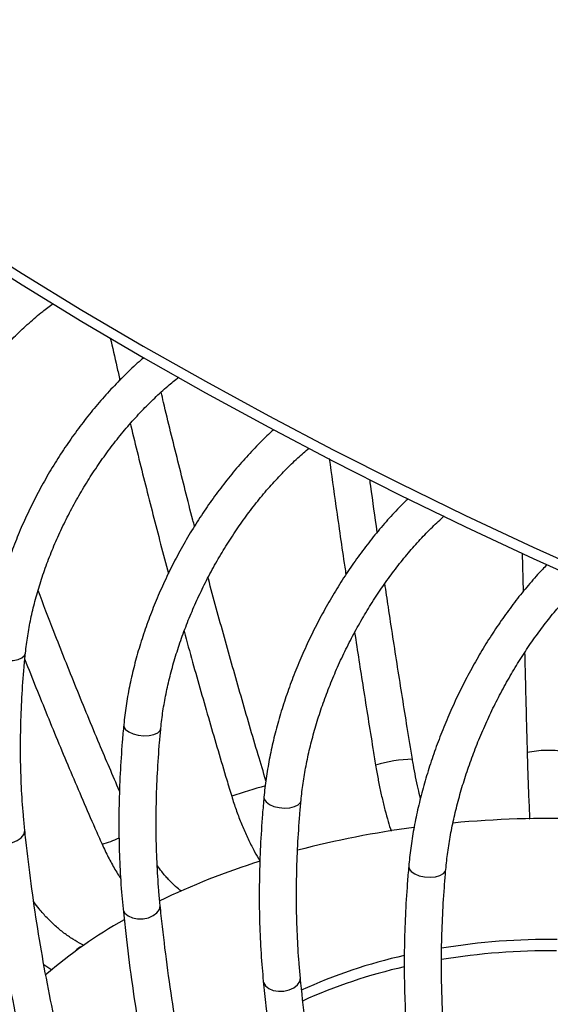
# Model space of a CAD drawing. Header units: millimetres. Extents: x 100 to 5840, y 99 to 4099.
# Tile 17 of 27: x 3938 to 4166, y 2123 to 2546. Entities that reach past the tile are written whole.
import ezdxf

# ---------------------------------------------------------------- set-up
doc = ezdxf.new("R2010")
doc.units = ezdxf.units.MM
doc.header["$LTSCALE"] = 20
doc.layers.add('FORMAT', color=7, linetype='Continuous')
doc.styles.add('SLDTEXTSTYLE0', font='TXT', dxfattribs={"width": 0.605})

msp = doc.modelspace()

# ---------------------------------------------------------------- linework, layer by layer
at = {"color": 7, "linetype": 'Continuous', "lineweight": 25}
for p, q in [((4153.433, 2316.977), (4153.831, 2300.485)), ((3947.989, 2140.321), (3951.386, 2138.022))]:
    msp.add_line(p, q, dxfattribs=at)
at = {"color": 7, "linetype": 'Continuous', "lineweight": 25, "flags": 128}
for points in [[(3795.257, 2537.134), (3817.784, 2519.843), (3840.868, 2502.8), (3864.502, 2486.008), (3888.676, 2469.476), (3913.383, 2453.208), (3938.613, 2437.21), (3964.358, 2421.487), (3990.609, 2406.046), (4017.357, 2390.892), (4044.592, 2376.03), (4072.304, 2361.464), (4100.484, 2347.202), (4129.123, 2333.246), (4158.209, 2319.603), (4187.733, 2306.276), (4217.684, 2293.272)], [(3795.257, 2532.235), (3817.784, 2514.944), (3840.868, 2497.9), (3864.502, 2481.109), (3888.676, 2464.577), (3913.383, 2448.309), (3938.613, 2432.311), (3964.358, 2416.588), (3990.609, 2401.147), (4017.357, 2385.993), (4044.592, 2371.13), (4072.304, 2356.565), (4100.484, 2342.302), (4129.123, 2328.347), (4158.209, 2314.703), (4187.733, 2301.377), (4217.684, 2288.373)]]:
    msp.add_lwpolyline(points, dxfattribs=at)
at = {"color": 8, "linetype": 'Continuous', "lineweight": 25, "flags": 128}
for points in [[(3924.152, 2275.718), (3924.196, 2275.046), (3924.819, 2273.84), (3926.091, 2272.729), (3927.897, 2271.813), (3930.078, 2271.172), (3932.44, 2270.864), (3934.773, 2270.916), (3936.869, 2271.323), (3938.542, 2272.05), (3939.644, 2273.031), (3940.071, 2274.111)], [(3982.301, 2243.351), (3982.386, 2242.54), (3983.095, 2241.348), (3984.441, 2240.266), (3986.305, 2239.389), (3988.52, 2238.796), (3990.89, 2238.539), (3993.205, 2238.641), (3995.258, 2239.093), (3996.868, 2239.855), (3997.891, 2240.859), (3998.226, 2241.807)], [(4042.508, 2212.264), (4042.644, 2211.315), (4043.438, 2210.14), (4044.857, 2209.087), (4046.775, 2208.252), (4049.022, 2207.707), (4051.398, 2207.501), (4053.691, 2207.653), (4055.699, 2208.149), (4057.242, 2208.945), (4058.184, 2209.971), (4058.439, 2210.785)], [(3923.846, 2196.523), (3923.882, 2196.276), (3924.504, 2194.839), (3925.776, 2193.625), (3927.582, 2192.743), (3929.764, 2192.272), (3932.127, 2192.252), (3934.461, 2192.686), (3936.559, 2193.535), (3938.234, 2194.724), (3939.338, 2196.147), (3939.772, 2197.677), (3939.759, 2198.196)], [(4104.688, 2182.5), (4104.888, 2181.416), (4105.765, 2180.259), (4107.255, 2179.238), (4109.224, 2178.444), (4111.499, 2177.948), (4113.877, 2177.794), (4116.146, 2177.995), (4118.105, 2178.534), (4119.58, 2179.363), (4120.44, 2180.408), (4120.626, 2181.087)], [(3982.007, 2164.209), (3982.084, 2163.764), (3982.792, 2162.34), (3984.138, 2161.155), (3986.002, 2160.313), (3988.218, 2159.889), (3990.589, 2159.92), (3992.905, 2160.404), (3994.96, 2161.298), (3996.572, 2162.523), (3997.596, 2163.969), (3997.942, 2165.508), (3997.925, 2165.826)], [(4042.227, 2133.177), (4042.355, 2132.532), (4043.148, 2131.126), (4044.567, 2129.97), (4046.485, 2129.169), (4048.732, 2128.793), (4051.109, 2128.876), (4053.404, 2129.41), (4055.413, 2130.348), (4056.958, 2131.607), (4057.902, 2133.074), (4058.16, 2134.619), (4058.151, 2134.734)]]:
    msp.add_lwpolyline(points, dxfattribs=at)
at = {"color": 8, "linetype": 'Continuous', "lineweight": 25}
for centre, radius, start, end in [((4164.677, 2189.719), 42.607, 80.68762, 102.33197), ((4107.318, 2172.8), 55.734, 91.07085, 107.57615), ((4110.837, 1970.193), 255.959, 105.3295, 108.72572), ((3963.283, 2227.978), 37.291, 285.06036, 297.09096), ((3967.02, 2141.395), 7.219, 111.32933, 139.95456)]:
    msp.add_arc(centre, radius, start, end, dxfattribs=at)
at = {"color": 7, "linetype": 'Continuous', "lineweight": 25}
for centre, radius, start, end in [((4165.451, 1755.029), 448.024, 88.2542, 95.35324), ((4160.104, 1797.397), 405.305, 97.53458, 104.73508), ((4134.29, 1885.297), 313.636, 107.33424, 115.84352), ((4085.943, 1976.492), 210.308, 119.48926, 130.73657), ((4165.246, 1863.2), 287.898, 89.34815, 99.29176), ((4165.241, 1858.344), 287.855, 89.42006, 99.29678), ((4151.264, 1927.449), 222.09, 102.60197, 114.68397), ((4151.353, 1922.233), 222.418, 102.60948, 114.51846)]:
    msp.add_arc(centre, radius, start, end, dxfattribs=at)
for points, knots in [([(3884.056, 2307.65), (3884.197, 2308.886), (3884.609, 2312.486), (3885.626, 2318.598), (3887.251, 2326.002), (3889.313, 2333.514), (3891.795, 2341.087), (3894.687, 2348.676), (3897.974, 2356.237), (3901.637, 2363.725), (3905.657, 2371.097), (3910.011, 2378.308), (3914.673, 2385.318), (3919.615, 2392.085), (3924.809, 2398.569), (3930.224, 2404.733), (3935.825, 2410.547), (3941.581, 2415.957), (3946.962, 2420.589), (3950.446, 2423.204), (3951.939, 2424.326)], [0, 0, 0, 0, 0.03012771, 0.0877904, 0.14551896, 0.20330908, 0.26115926, 0.31906394, 0.37701499, 0.43500272, 0.4930165, 0.55104515, 0.60907721, 0.66709835, 0.72509571, 0.78305773, 0.84097315, 0.89883129, 0.95662259, 1, 1, 1, 1]), ([(3976.504, 2409.597), (3977.433, 2405.453), (3978.789, 2399.401), (3980.235, 2393.337), (3980.691, 2391.425)], [0, 0, 0, 0, 0.6845423, 1, 1, 1, 1]), ([(3990.896, 2400.995), (3990.49, 2400.659), (3987.985, 2398.587), (3983.507, 2394.348), (3977.507, 2388.294), (3971.712, 2381.829), (3966.134, 2375.034), (3960.803, 2367.929), (3955.742, 2360.553), (3950.975, 2352.94), (3946.525, 2345.127), (3942.413, 2337.151), (3938.658, 2329.05), (3935.28, 2320.863), (3932.294, 2312.627), (3929.718, 2304.381), (3927.562, 2296.162), (3925.848, 2288.013), (3924.756, 2281.2), (3924.309, 2277.141), (3924.152, 2275.72)], [0, 0, 0, 0, 0.0115909, 0.0714811, 0.1313132, 0.1910913, 0.2508228, 0.3105168, 0.3701834, 0.4298335, 0.489478, 0.5491278, 0.608791, 0.668479, 0.7282033, 0.7879751, 0.8478051, 0.9077031, 0.9676768, 1, 1, 1, 1]), ([(3940.071, 2274.111), (3940.208, 2275.353), (3940.606, 2278.967), (3941.588, 2285.109), (3943.156, 2292.554), (3945.145, 2300.118), (3947.54, 2307.751), (3950.33, 2315.41), (3953.501, 2323.049), (3957.036, 2330.623), (3960.914, 2338.087), (3965.113, 2345.399), (3969.61, 2352.514), (3974.377, 2359.392), (3979.386, 2365.993), (3984.607, 2372.276), (3990.006, 2378.212), (3995.554, 2383.75), (4000.862, 2388.606), (4004.342, 2391.393), (4005.904, 2392.645)], [0, 0, 0, 0, 0.0300526, 0.0874758, 0.1449751, 0.2025477, 0.2601882, 0.3178883, 0.3756375, 0.4334244, 0.491237, 0.5490632, 0.6068903, 0.6647021, 0.7224857, 0.7802286, 0.8379184, 0.8955432, 0.953092, 1, 1, 1, 1]), ([(4012.672, 2328.644), (4012.44, 2329.521), (4009.986, 2338.818), (4005.552, 2356.545), (4001.012, 2374.864), (3998.7, 2384.747), (3998.357, 2386.216)], [0, 0, 0, 0, 0.04572387, 0.48456672, 0.92340312, 1, 1, 1, 1]), ([(4046.664, 2370.07), (4046.181, 2369.644), (4043.677, 2367.437), (4039.276, 2363.015), (4033.504, 2356.826), (4027.93, 2350.233), (4022.567, 2343.317), (4017.444, 2336.098), (4012.581, 2328.615), (4008.002, 2320.903), (4003.729, 2312.999), (3999.781, 2304.94), (3996.177, 2296.766), (3992.936, 2288.514), (3990.074, 2280.223), (3987.605, 2271.932), (3985.541, 2263.679), (3983.902, 2255.505), (3982.868, 2248.733), (3982.446, 2244.723), (3982.301, 2243.353)], [0, 0, 0, 0, 0.0142988, 0.0741402, 0.1339118, 0.1936193, 0.2532716, 0.3128792, 0.3724535, 0.4320064, 0.4915498, 0.5510958, 0.6106531, 0.6702337, 0.7298499, 0.7895142, 0.8492391, 0.9090364, 0.9689166, 1, 1, 1, 1]), ([(3985.118, 2372.748), (3985.195, 2372.424), (3987.275, 2363.639), (3991.599, 2346.377), (3996.971, 2325.213), (4000.364, 2312.526), (4001.494, 2308.302)], [0, 0, 0, 0, 0.01507, 0.4091545, 0.8032323, 1, 1, 1, 1]), ([(3998.226, 2241.808), (3998.358, 2243.056), (3998.741, 2246.685), (3999.687, 2252.856), (4001.196, 2260.343), (4003.11, 2267.957), (4005.415, 2275.65), (4008.1, 2283.377), (4011.151, 2291.092), (4014.552, 2298.749), (4018.283, 2306.304), (4022.323, 2313.712), (4026.648, 2320.93), (4031.234, 2327.915), (4036.051, 2334.627), (4041.071, 2341.027), (4046.263, 2347.081), (4051.595, 2352.741), (4056.822, 2357.83), (4060.294, 2360.8), (4061.923, 2362.194)], [0, 0, 0, 0, 0.0299686, 0.0871441, 0.1444047, 0.2017488, 0.2591675, 0.3166497, 0.3741829, 0.4317542, 0.4893505, 0.5469585, 0.6045642, 0.6621507, 0.7197045, 0.7772121, 0.83466, 0.8920349, 0.9493241, 1, 1, 1, 1]), ([(4070.582, 2357.725), (4071.536, 2350.856), (4073.694, 2335.32), (4076.088, 2318.676), (4077.553, 2308.911), (4077.718, 2307.817)], [0, 0, 0, 0, 0.4130051, 0.9342324, 1, 1, 1, 1]), ([(4091.213, 2326.125), (4090.256, 2332.691), (4089.157, 2340.233), (4088.117, 2347.769), (4087.982, 2348.744)], [0, 0, 0, 0, 0.8705484, 1, 1, 1, 1]), ([(4104.436, 2340.421), (4103.866, 2339.885), (4101.355, 2337.524), (4097.027, 2332.9), (4091.491, 2326.58), (4086.147, 2319.866), (4081.007, 2312.833), (4076.098, 2305.505), (4071.44, 2297.92), (4067.056, 2290.113), (4062.965, 2282.122), (4059.187, 2273.985), (4055.74, 2265.741), (4052.641, 2257.428), (4049.905, 2249.086), (4047.546, 2240.754), (4045.577, 2232.469), (4044.014, 2224.272), (4043.039, 2217.543), (4042.641, 2213.584), (4042.508, 2212.265)], [0, 0, 0, 0, 0.0175674, 0.0773301, 0.1370098, 0.1966145, 0.256155, 0.3156432, 0.3750921, 0.4345144, 0.4939232, 0.5533314, 0.6127491, 0.6721881, 0.7316617, 0.7911836, 0.8507676, 0.9104272, 0.9701758, 1, 1, 1, 1]), ([(4058.439, 2210.786), (4058.566, 2212.04), (4058.934, 2215.684), (4059.843, 2221.885), (4061.29, 2229.413), (4063.127, 2237.077), (4065.338, 2244.828), (4067.914, 2252.622), (4070.842, 2260.41), (4074.104, 2268.148), (4077.683, 2275.791), (4081.559, 2283.292), (4085.708, 2290.609), (4090.105, 2297.698), (4094.725, 2304.518), (4099.538, 2311.03), (4104.515, 2317.198), (4109.625, 2322.976), (4114.763, 2328.306), (4118.22, 2331.469), (4119.912, 2333.017)], [0, 0, 0, 0, 0.029876, 0.086797, 0.1438107, 0.2009165, 0.2581022, 0.3153542, 0.3726583, 0.4300005, 0.4873664, 0.5447422, 0.6021119, 0.6594587, 0.7167683, 0.7740263, 0.8312179, 0.8883283, 0.9453431, 1, 1, 1, 1]), ([(4164.124, 2312.094), (4163.458, 2311.425), (4160.936, 2308.89), (4156.68, 2304.044), (4151.388, 2297.598), (4146.282, 2290.769), (4141.373, 2283.625), (4136.685, 2276.193), (4132.239, 2268.51), (4128.054, 2260.613), (4124.152, 2252.54), (4120.548, 2244.329), (4117.262, 2236.019), (4114.309, 2227.65), (4111.702, 2219.26), (4109.458, 2210.889), (4107.584, 2202.575), (4106.1, 2194.359), (4105.183, 2187.676), (4104.809, 2183.767), (4104.688, 2182.501)], [0, 0, 0, 0, 0.0213802, 0.081034, 0.1405904, 0.2000602, 0.2594562, 0.3187924, 0.378083, 0.437342, 0.4965834, 0.5558209, 0.615066, 0.6743302, 0.7336278, 0.7929731, 0.8523812, 0.9118674, 0.9714473, 1, 1, 1, 1]), ([(4043.364, 2219.286), (4042.245, 2223.003), (4038.61, 2235.082), (4032.619, 2255.575), (4025.509, 2280.775), (4020.806, 2297.779), (4018.539, 2306.383), (4018.491, 2306.566)], [0, 0, 0, 0, 0.1282432, 0.4167311, 0.7052237, 0.9937149, 1, 1, 1, 1]), ([(4106.277, 2228.524), (4105.536, 2233.059), (4103.387, 2246.21), (4099.934, 2268.016), (4096.739, 2288.658), (4094.962, 2300.669), (4094.464, 2304.034)], [0, 0, 0, 0, 0.1805115, 0.5235175, 0.8665304, 1, 1, 1, 1]), ([(4120.626, 2181.089), (4120.747, 2182.35), (4121.1, 2186.008), (4121.969, 2192.239), (4123.354, 2199.808), (4125.111, 2207.522), (4127.226, 2215.33), (4129.69, 2223.188), (4132.489, 2231.048), (4135.609, 2238.864), (4139.032, 2246.591), (4142.738, 2254.183), (4146.705, 2261.595), (4150.909, 2268.784), (4155.325, 2275.708), (4159.925, 2282.329), (4164.681, 2288.602), (4169.562, 2294.511), (4174.54, 2299.954), (4177.965, 2303.498), (4179.725, 2305.085), (4179.796, 2305.149)], [0, 0, 0, 0, 0.0297713, 0.0864237, 0.1431752, 0.2000257, 0.25696, 0.3139624, 0.3710175, 0.4281098, 0.4852246, 0.542347, 0.5994595, 0.6565455, 0.7135901, 0.7705777, 0.8274923, 0.8843176, 0.9410371, 0.9976348, 1, 1, 1, 1]), ([(3762.516, 2300.687), (3762.944, 2297.11), (3764.184, 2286.752), (3766.614, 2269.83), (3769.966, 2250.029), (3773.814, 2230.544), (3778.148, 2211.382), (3782.969, 2192.555), (3788.271, 2174.073), (3794.053, 2155.949), (3800.311, 2138.192), (3807.042, 2120.813), (3814.241, 2103.821), (3821.903, 2087.228), (3830.025, 2071.043), (3838.601, 2055.275), (3847.626, 2039.933), (3857.095, 2025.026), (3867.002, 2010.563), (3877.341, 1996.552), (3888.106, 1983.001), (3899.29, 1969.917), (3910.887, 1957.309), (3922.889, 1945.181), (3935.294, 1933.547), (3945.537, 1924.603), (3951.666, 1919.57), (3953.431, 1918.121)], [0, 0, 0, 0, 0.0220896, 0.0639734, 0.1058547, 0.1477309, 0.189601, 0.2314644, 0.2733202, 0.3151675, 0.3570056, 0.3988336, 0.4406507, 0.4824562, 0.5242496, 0.5660303, 0.6077979, 0.6495522, 0.6912933, 0.7330213, 0.7747367, 0.81644, 0.8581323, 0.8998146, 0.9414882, 0.9831547, 1, 1, 1, 1]), ([(3980.479, 2214.794), (3977.578, 2221.542), (3971.238, 2236.289), (3961.853, 2259.149), (3953.067, 2281.155), (3947.749, 2295.147), (3945.503, 2301.056)], [0, 0, 0, 0, 0.2359646, 0.5157384, 0.7955086, 1, 1, 1, 1]), ([(4008.208, 2283.495), (4009.421, 2279.074), (4012.951, 2266.198), (4019.056, 2244.913), (4024.708, 2225.713), (4027.954, 2214.956), (4028.665, 2212.603)], [0, 0, 0, 0, 0.186569, 0.5433169, 0.9000637, 1, 1, 1, 1]), ([(4081.453, 2282.968), (4082.679, 2275.008), (4085.239, 2258.382), (4088.288, 2239.377), (4090.095, 2228.334), (4090.488, 2225.933)], [0, 0, 0, 0, 0.4181809, 0.87347459, 1, 1, 1, 1]), ([(3939.759, 2198.196), (3939.552, 2200.283), (3938.951, 2206.348), (3938.287, 2216.631), (3937.914, 2229.128), (3937.985, 2241.903), (3938.498, 2254.932), (3939.257, 2265.706), (3939.881, 2272.146), (3940.071, 2274.111)], [0, 0, 0, 0, 0.0879958, 0.2556507, 0.4233203, 0.590991, 0.7586743, 0.9263787, 1, 1, 1, 1]), ([(4154.476, 2274.279), (4154.554, 2271.152), (4154.849, 2259.274), (4155.219, 2244.963), (4155.513, 2233.786), (4155.577, 2231.343)], [0, 0, 0, 0, 0.2182455, 0.8291371, 1, 1, 1, 1]), ([(3939.809, 2271.33), (3942.994, 2263.323), (3949.408, 2247.202), (3959.466, 2223.063), (3967.389, 2204.63), (3971.951, 2194.285), (3972.972, 2191.968)], [0, 0, 0, 0, 0.301259, 0.6065685, 0.9118745, 1, 1, 1, 1]), ([(3814.024, 2264.808), (3814.439, 2261.241), (3815.641, 2250.908), (3817.997, 2234.036), (3821.247, 2214.303), (3824.979, 2194.896), (3829.183, 2175.821), (3833.858, 2157.091), (3839.002, 2138.716), (3844.611, 2120.709), (3850.682, 2103.078), (3857.211, 2085.836), (3864.195, 2068.991), (3871.63, 2052.553), (3879.51, 2036.534), (3887.832, 2020.941), (3896.59, 2005.784), (3905.778, 1991.072), (3915.391, 1976.813), (3925.424, 1963.015), (3935.87, 1949.687), (3946.722, 1936.836), (3957.975, 1924.469), (3969.621, 1912.592), (3981.657, 1901.218), (3991.572, 1892.51), (3997.494, 1887.625), (3999.181, 1886.233)], [0, 0, 0, 0, 0.0220882, 0.0639857, 0.1058815, 0.1477729, 0.189659, 0.231539, 0.2734119, 0.3152768, 0.3571326, 0.3989784, 0.4408132, 0.482636, 0.5244459, 0.5662421, 0.6080239, 0.6497909, 0.6915426, 0.7332789, 0.7750001, 0.8167065, 0.8583989, 0.9000782, 0.9417458, 0.9834032, 1, 1, 1, 1]), ([(3980.149, 1924.867), (3979.757, 1925.241), (3975.448, 1929.353), (3967.583, 1937.672), (3956.593, 1949.851), (3946.044, 1962.562), (3935.891, 1975.732), (3926.154, 1989.37), (3916.835, 2003.463), (3907.94, 2018.004), (3899.473, 2032.985), (3891.439, 2048.396), (3883.843, 2064.229), (3876.689, 2080.475), (3869.98, 2097.124), (3863.721, 2114.166), (3857.915, 2131.593), (3852.565, 2149.394), (3847.674, 2167.559), (3843.245, 2186.078), (3839.281, 2204.939), (3835.782, 2224.133), (3832.809, 2243.306), (3830.957, 2257.528), (3830.081, 2265.219), (3829.924, 2266.594)], [0, 0, 0, 0, 0.0047225, 0.0519263, 0.099117, 0.1462929, 0.1934525, 0.240595, 0.2877196, 0.334826, 0.3819145, 0.4289853, 0.476039, 0.5230764, 0.5700985, 0.6171064, 0.6641012, 0.7110841, 0.7580563, 0.8050189, 0.8519732, 0.8989201, 0.9458607, 0.9903183, 1, 1, 1, 1]), ([(3982.301, 2243.353), (3982.076, 2240.913), (3981.423, 2233.839), (3980.673, 2222.286), (3980.197, 2208.786), (3980.162, 2195.532), (3980.568, 2182.546), (3981.244, 2172.14), (3981.825, 2166.099), (3982.007, 2164.209)], [0, 0, 0, 0, 0.0880006, 0.2550837, 0.4222138, 0.589385, 0.7565933, 0.9238322, 1, 1, 1, 1]), ([(3997.926, 2165.824), (3997.727, 2167.909), (3997.149, 2173.961), (3996.51, 2184.232), (3996.151, 2196.719), (3996.217, 2209.495), (3996.71, 2222.536), (3997.439, 2233.346), (3998.041, 2239.82), (3998.226, 2241.808)], [0, 0, 0, 0, 0.08799561, 0.25548892, 0.42300827, 0.59054624, 0.75811218, 0.92571251, 1, 1, 1, 1]), ([(3867.826, 2230.069), (3868.227, 2226.512), (3869.39, 2216.205), (3871.669, 2199.382), (3874.813, 2179.714), (3878.423, 2160.382), (3882.49, 2141.391), (3887.014, 2122.756), (3891.991, 2104.485), (3897.418, 2086.591), (3903.294, 2069.083), (3909.613, 2051.972), (3916.373, 2035.268), (3923.569, 2018.982), (3931.197, 2003.122), (3939.252, 1987.698), (3947.73, 1972.72), (3956.625, 1958.195), (3965.932, 1944.133), (3975.645, 1930.542), (3985.757, 1917.429), (3996.264, 1904.802), (4007.158, 1892.669), (4018.432, 1881.034), (4030.085, 1869.911), (4039.655, 1861.435), (4045.357, 1856.697), (4046.961, 1855.364)], [0, 0, 0, 0, 0.0220868, 0.0639981, 0.1059086, 0.1478155, 0.1897182, 0.2316155, 0.2735066, 0.3153904, 0.3572656, 0.3991312, 0.4409859, 0.4828284, 0.5246577, 0.5664726, 0.608272, 0.6500551, 0.6918211, 0.7335695, 0.7753002, 0.8170131, 0.8587088, 0.9003879, 0.9420517, 0.9837017, 1, 1, 1, 1]), ([(4042.797, 1880.196), (4041.583, 1881.272), (4036.452, 1885.82), (4027.776, 1894.359), (4016.784, 1905.813), (4006.199, 1917.8), (3995.995, 1930.265), (3986.187, 1943.213), (3976.777, 1956.633), (3967.772, 1970.519), (3959.175, 1984.861), (3950.993, 1999.652), (3943.229, 2014.882), (3935.887, 2030.544), (3928.972, 2046.627), (3922.487, 2063.124), (3916.436, 2080.024), (3910.822, 2097.318), (3905.649, 2114.997), (3900.919, 2133.049), (3896.636, 2151.466), (3892.801, 2170.236), (3889.416, 2189.349), (3886.539, 2208.453), (3884.741, 2222.674), (3883.888, 2230.387), (3883.732, 2231.802)], [0, 0, 0, 0, 0.0138491, 0.0585235, 0.1031833, 0.1478264, 0.1924514, 0.2370572, 0.2816432, 0.3262092, 0.3707554, 0.4152824, 0.4597909, 0.5042821, 0.548757, 0.5932169, 0.6376633, 0.6820974, 0.7265206, 0.7709343, 0.8153397, 0.859738, 0.9041303, 0.9485177, 0.990559, 1, 1, 1, 1]), ([(4155.577, 2231.343), (4155.604, 2230.366), (4155.68, 2227.528), (4155.822, 2222.884), (4156.007, 2217.519), (4156.207, 2212.358), (4156.42, 2207.527), (4156.57, 2204.361), (4156.649, 2202.944), (4156.652, 2202.898)], [0, 0, 0, 0, 0.0943926, 0.2740356, 0.4537951, 0.6336546, 0.8136762, 0.9939508, 1, 1, 1, 1]), ([(4090.488, 2225.933), (4090.655, 2224.939), (4091.139, 2222.057), (4092.037, 2217.344), (4093.209, 2211.89), (4094.486, 2206.652), (4095.789, 2201.857), (4096.697, 2199.002), (4097.12, 2197.669)], [0, 0, 0, 0, 0.0969024, 0.2812623, 0.4659355, 0.6511283, 0.8371644, 1, 1, 1, 1]), ([(4109.738, 2211.715), (4109.397, 2213.1), (4108.665, 2216.07), (4107.641, 2220.925), (4106.837, 2225.176), (4106.41, 2227.731), (4106.277, 2228.524)], [0, 0, 0, 0, 0.2624955, 0.5627291, 0.8641712, 1, 1, 1, 1]), ([(4028.665, 2212.603), (4028.971, 2211.614), (4029.859, 2208.751), (4031.502, 2204.091), (4033.647, 2198.723), (4035.987, 2193.589), (4038.37, 2188.915), (4040.03, 2186.153), (4040.802, 2184.87)], [0, 0, 0, 0, 0.0973269, 0.2818235, 0.4666477, 0.6520444, 0.8383682, 1, 1, 1, 1]), ([(4042.508, 2212.265), (4042.292, 2209.822), (4041.666, 2202.738), (4040.948, 2191.174), (4040.491, 2177.668), (4040.458, 2164.417), (4040.849, 2151.443), (4041.497, 2141.067), (4042.053, 2135.052), (4042.226, 2133.179)], [0, 0, 0, 0, 0.0880014, 0.2551613, 0.4223743, 0.5896389, 0.7569531, 0.9243129, 1, 1, 1, 1]), ([(4058.151, 2134.732), (4057.96, 2136.814), (4057.405, 2142.856), (4056.793, 2153.114), (4056.448, 2165.594), (4056.511, 2178.372), (4056.982, 2191.425), (4057.682, 2202.27), (4058.261, 2208.776), (4058.439, 2210.786)], [0, 0, 0, 0, 0.0879958, 0.2553346, 0.4227129, 0.5901276, 0.7575852, 0.9250899, 1, 1, 1, 1]), ([(3923.847, 2196.521), (3924.234, 2192.973), (3925.355, 2182.69), (3927.553, 2165.915), (3930.587, 2146.31), (3934.07, 2127.051), (3937.995, 2108.143), (3942.36, 2089.599), (3947.163, 2071.429), (3952.402, 2053.644), (3958.072, 2036.254), (3964.172, 2019.271), (3970.698, 2002.703), (3977.645, 1986.562), (3985.01, 1970.856), (3992.788, 1955.595), (4000.974, 1940.788), (4009.564, 1926.444), (4018.551, 1912.572), (4027.931, 1899.179), (4037.698, 1886.273), (4047.844, 1873.862), (4058.365, 1861.954), (4069.253, 1850.552), (4080.506, 1839.671), (4089.715, 1831.423), (4095.188, 1826.83), (4096.704, 1825.558)], [0, 0, 0, 0, 0.0220855, 0.0640105, 0.1059356, 0.1478583, 0.1897777, 0.231693, 0.2736031, 0.3155067, 0.3574027, 0.3992898, 0.4411665, 0.4830314, 0.5248829, 0.5667197, 0.6085402, 0.6503433, 0.6921276, 0.7338923, 0.7756365, 0.8173601, 0.8590629, 0.9007454, 0.9424085, 0.9840536, 1, 1, 1, 1]), ([(4106.931, 1837.863), (4104.919, 1839.558), (4099.044, 1844.506), (4089.569, 1853.105), (4078.63, 1863.831), (4068.057, 1875.074), (4057.851, 1886.818), (4048.019, 1899.059), (4038.566, 1911.788), (4029.498, 1924.998), (4020.818, 1938.681), (4012.533, 1952.829), (4004.646, 1967.435), (3997.162, 1982.489), (3990.085, 1997.983), (3983.418, 2013.909), (3977.165, 2030.257), (3971.33, 2047.019), (3965.916, 2064.184), (3960.927, 2081.744), (3956.364, 2099.687), (3952.231, 2118.005), (3948.531, 2136.686), (3945.264, 2155.72), (3942.487, 2174.757), (3940.744, 2188.987), (3939.915, 2196.733), (3939.759, 2198.196)], [0, 0, 0, 0, 0.0220888, 0.0644902, 0.1068787, 0.1492486, 0.1915981, 0.233926, 0.2762317, 0.3185153, 0.360777, 0.4030175, 0.445238, 0.4874397, 0.5296241, 0.5717926, 0.6139469, 0.6560886, 0.6982192, 0.7403403, 0.7824531, 0.8245591, 0.8666595, 0.9087553, 0.9508475, 0.9907172, 1, 1, 1, 1]), ([(3972.972, 2191.968), (3973.409, 2191.003), (3974.668, 2188.225), (3977.008, 2183.759), (3979.267, 2179.826), (3980.677, 2177.775), (3980.987, 2177.324)], [0, 0, 0, 0, 0.1888619, 0.5441359, 0.89981, 1, 1, 1, 1]), ([(4006.915, 2171.83), (4006.138, 2172.465), (4004.363, 2173.92), (4001.563, 2176.756), (3998.898, 2179.769), (3997.311, 2181.922), (3996.671, 2182.789)], [0, 0, 0, 0, 0.2241648, 0.512588, 0.8035015, 1, 1, 1, 1]), ([(4104.688, 2182.501), (4104.482, 2180.055), (4103.884, 2172.961), (4103.198, 2161.388), (4102.762, 2147.878), (4102.731, 2134.631), (4103.105, 2121.669), (4103.724, 2111.321), (4104.255, 2105.332), (4104.419, 2103.475)], [0, 0, 0, 0, 0.0880025, 0.2552319, 0.4225199, 0.5898691, 0.7572797, 0.9247501, 1, 1, 1, 1]), ([(4120.35, 2104.963), (4120.167, 2107.043), (4119.637, 2113.075), (4119.051, 2123.323), (4118.721, 2135.797), (4118.78, 2148.578), (4119.23, 2161.644), (4119.899, 2172.522), (4120.453, 2179.058), (4120.626, 2181.089)], [0, 0, 0, 0, 0.0879965, 0.255192, 0.4224405, 0.5897423, 0.7571016, 0.9245197, 1, 1, 1, 1]), ([(3965.135, 2148.566), (3964.828, 2148.712), (3963.258, 2149.457), (3960.388, 2151.136), (3956.582, 2153.777), (3952.857, 2156.86), (3949.295, 2160.329), (3946.191, 2163.785), (3944.426, 2166.176), (3943.669, 2167.201)], [0, 0, 0, 0, 0.0403733, 0.2062247, 0.3725798, 0.5394108, 0.7066956, 0.8743265, 1, 1, 1, 1]), ([(3982.007, 2164.209), (3982.38, 2160.67), (3983.458, 2150.412), (3985.573, 2133.682), (3988.491, 2114.14), (3991.842, 2094.952), (3995.618, 2076.123), (3999.819, 2057.667), (4004.441, 2039.594), (4009.483, 2021.914), (4014.941, 2004.639), (4020.813, 1987.778), (4027.095, 1971.342), (4033.783, 1955.34), (4040.875, 1939.782), (4048.364, 1924.678), (4056.247, 1910.036), (4064.519, 1895.865), (4073.175, 1882.174), (4082.209, 1868.971), (4091.615, 1856.264), (4101.389, 1844.061), (4111.523, 1832.368), (4122.01, 1821.19), (4132.848, 1810.541), (4141.683, 1802.517), (4146.916, 1798.067), (4148.338, 1796.858)], [0, 0, 0, 0, 0.0220842, 0.0640226, 0.1059621, 0.1479004, 0.1898368, 0.2317703, 0.2736998, 0.3156242, 0.3575421, 0.3994522, 0.4413527, 0.4832422, 0.5251188, 0.5669806, 0.608826, 0.650653, 0.69246, 0.7342456, 0.7760083, 0.8177473, 0.8594619, 0.9011522, 0.9428184, 0.9844618, 1, 1, 1, 1]), ([(4158.645, 1809.097), (4156.712, 1810.746), (4151.068, 1815.564), (4141.964, 1823.954), (4131.453, 1834.437), (4121.293, 1845.446), (4111.487, 1856.962), (4102.039, 1868.983), (4092.956, 1881.499), (4084.242, 1894.505), (4075.901, 1907.991), (4067.938, 1921.951), (4060.358, 1936.377), (4053.164, 1951.259), (4046.36, 1966.591), (4039.95, 1982.364), (4033.938, 1998.568), (4028.327, 2015.195), (4023.12, 2032.235), (4018.32, 2049.679), (4013.93, 2067.517), (4009.954, 2085.739), (4006.392, 2104.334), (4003.247, 2123.291), (4000.573, 2142.264), (3998.886, 2156.514), (3998.083, 2164.303), (3997.926, 2165.824)], [0, 0, 0, 0, 0.0220867, 0.0644973, 0.1068903, 0.1492591, 0.1916022, 0.233919, 0.2762097, 0.3184747, 0.3607151, 0.4029323, 0.4451281, 0.4873042, 0.5294627, 0.5716054, 0.6137343, 0.6558514, 0.6979583, 0.7400568, 0.7821483, 0.8242343, 0.8663159, 0.9083943, 0.9504704, 0.9903272, 1, 1, 1, 1]), ([(4042.226, 2133.179), (4042.583, 2129.649), (4043.617, 2119.414), (4045.645, 2102.73), (4048.444, 2083.248), (4051.658, 2064.128), (4055.28, 2045.377), (4059.31, 2027.006), (4063.745, 2009.027), (4068.582, 1991.449), (4073.82, 1974.283), (4079.455, 1957.541), (4085.484, 1941.23), (4091.904, 1925.362), (4098.71, 1909.946), (4105.9, 1894.991), (4113.469, 1880.507), (4121.412, 1866.502), (4129.723, 1852.985), (4138.399, 1839.964), (4147.433, 1827.447), (4156.82, 1815.441), (4166.553, 1803.954), (4176.626, 1792.99), (4187.037, 1782.563), (4195.483, 1774.758), (4200.467, 1770.45), (4201.792, 1769.305)], [0, 0, 0, 0, 0.02208307, 0.06403423, 0.1059875, 0.14794113, 0.1898942, 0.23184585, 0.27379506, 0.31574064, 0.35768128, 0.39961547, 0.44154152, 0.48345762, 0.52536175, 0.56725181, 0.60912558, 0.6509808, 0.69281522, 0.73462669, 0.77641324, 0.81817317, 0.85990517, 0.90160846, 0.94328282, 0.98492875, 1, 1, 1, 1]), ([(4212.197, 1781.459), (4210.346, 1783.066), (4204.941, 1787.757), (4196.222, 1795.944), (4186.155, 1806.193), (4176.424, 1816.974), (4167.031, 1828.27), (4157.982, 1840.077), (4149.281, 1852.387), (4140.933, 1865.194), (4132.942, 1878.489), (4125.313, 1892.267), (4118.049, 1906.518), (4111.155, 1921.234), (4104.634, 1936.409), (4098.49, 1952.033), (4092.726, 1968.098), (4087.346, 1984.594), (4082.352, 2001.513), (4077.748, 2018.846), (4073.537, 2036.581), (4069.721, 2054.71), (4066.303, 2073.223), (4063.284, 2092.107), (4060.715, 2111.017), (4059.087, 2125.298), (4058.309, 2133.142), (4058.151, 2134.732)], [0, 0, 0, 0, 0.02208453, 0.06450059, 0.10689342, 0.14925562, 0.19158648, 0.23388617, 0.27615556, 0.31839613, 0.36060976, 0.40279867, 0.44496523, 0.48711191, 0.52924117, 0.57135538, 0.61345683, 0.65554761, 0.69762968, 0.73970477, 0.78177447, 0.82384017, 0.86590308, 0.90796425, 0.95002458, 0.98986866, 1, 1, 1, 1])]:
    msp.add_open_spline(points, degree=3, knots=knots, dxfattribs=at)

# ---------------------------------------------------------------- texts
at = {"layer": 'FORMAT', "insert": (1329.786, 1395.689), "char_height": 396.875, "attachment_point": 1, "rotation": 30, "style": 'SLDTEXTSTYLE0'}
msp.add_mtext('PRODUCTION', dxfattribs=at)

doc.saveas('drawing.dxf')
